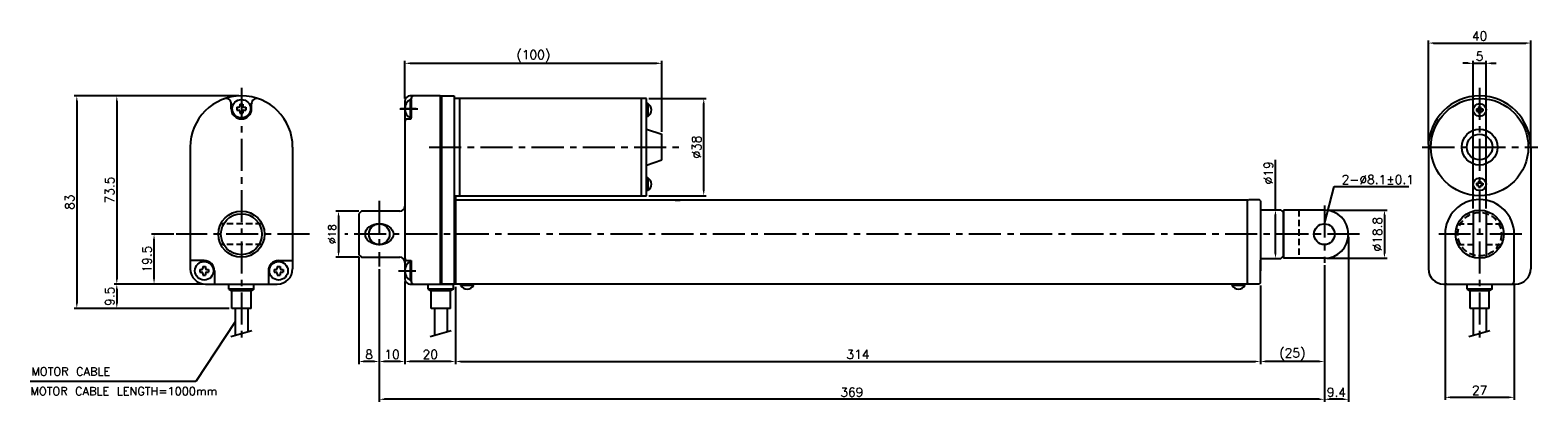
# Model space of a CAD drawing. Extents: x -297 to 292, y 60 to 205.
import ezdxf

# ---------------------------------------------------------------- set-up
doc = ezdxf.new("R2010")
doc.units = 0
doc.header["$LTSCALE"] = 10
doc.header["$MEASUREMENT"] = 0
doc.header["$PDMODE"] = 3
doc.linetypes.add('CENTER', pattern=[2, 1.25, -0.25, 0.25, -0.25])
doc.linetypes.add('HIDDEN', pattern=[0.375, 0.25, -0.125])
doc.layers.get('0').update_dxf_attribs({"linetype": 'CONTINUOUS'})
doc.layers.get('DEFPOINTS').update_dxf_attribs({"linetype": 'CONTINUOUS'})
for name, color, linetype in [('CE', 2, 'CENTER'), ('CE0', 2, 'CENTER'), ('DIM', 4, 'CONTINUOUS'), ('HID', 1, 'HIDDEN')]:
    doc.layers.add(name, color=color, linetype=linetype)
doc.styles.get("Standard").update_dxf_attribs({"font": 'txt.shx'})
doc.dimstyles.get("Standard").update_dxf_attribs({"dimtxt": 3, "dimasz": 2, "dimexe": 1, "dimexo": 1, "dimgap": 0.8, "dimtad": 1, "dimtxsty": 'STANDARD', "dimblk1": 'CLOSED', "dimblk2": 'CLOSED', "dimsah": 1, "dimcen": 1, "dimclrd": 256, "dimclre": 256, "dimclrt": 256, "dimazin": 3, "dimtp": 0.3, "dimtfac": 0.8, "dimtmove": 0, "dimatfit": 3, "dimtolj": 1})
doc.dimstyles.new('STANDARD$0', dxfattribs={"dimtxt": 3, "dimasz": 2, "dimexe": 1, "dimexo": 1, "dimgap": 0.8, "dimtad": 1, "dimtxsty": 'STANDARD', "dimblk1": 'CLOSED', "dimblk2": 'CLOSED', "dimsah": 1, "dimcen": 1, "dimclrd": 256, "dimclre": 256, "dimclrt": 256, "dimazin": 3, "dimtp": 0.3, "dimtfac": 0.8, "dimtmove": 0, "dimatfit": 3, "dimtolj": 1})

# ---------------------------------------------------------------- blocks, each defined once
blk = doc.blocks.new('*D1')
at = {"layer": 'DEFPOINTS', "color": 0}
for p in [(255.51, 106.85), (282.51, 106.85), (282.51, 61.64)]:
    blk.add_point(p, dxfattribs=at)
at = {"layer": 'DIM'}
for p, q in [((255.51, 105.85), (255.51, 60.64)), ((282.51, 105.85), (282.51, 60.64)), ((257.51, 61.64), (280.51, 61.64))]:
    blk.add_line(p, q, dxfattribs=at)
for points in [[(257.51, 61.97), (257.51, 61.3), (255.51, 61.64)], [(280.51, 61.97), (280.51, 61.3), (282.51, 61.64)]]:
    blk.add_solid(points, dxfattribs=at)
at = {"layer": 'DIM', "insert": (269.01, 64.39), "char_height": 3.5, "attachment_point": 5}
blk.add_mtext('\\A1;27', dxfattribs=at)
blk = doc.blocks.new('*D2')
at = {"layer": 'DEFPOINTS', "color": 0}
for p in [(289.01, 199.98), (249.01, 159.35), (289.01, 159.35)]:
    blk.add_point(p, dxfattribs=at)
at = {"layer": 'DIM'}
for p, q in [((249.01, 160.35), (249.01, 200.98)), ((289.01, 160.35), (289.01, 200.98)), ((251.01, 199.98), (287.01, 199.98))]:
    blk.add_line(p, q, dxfattribs=at)
for points in [[(251.01, 200.31), (251.01, 199.65), (249.01, 199.98)], [(287.01, 200.31), (287.01, 199.65), (289.01, 199.98)]]:
    blk.add_solid(points, dxfattribs=at)
at = {"layer": 'DIM', "insert": (269.01, 202.73), "char_height": 3.5, "attachment_point": 5}
blk.add_mtext('\\A1;40', dxfattribs=at)
blk = doc.blocks.new('*D3')
at = {"layer": 'DEFPOINTS', "color": 0}
for p in [(271.51, 192.08), (266.51, 134.41), (271.51, 134.41)]:
    blk.add_point(p, dxfattribs=at)
at = {"layer": 'DIM'}
for p, q in [((264.51, 192.08), (262.51, 192.08)), ((266.51, 135.41), (266.51, 193.08)), ((266.51, 192.08), (271.51, 192.08)), ((271.51, 135.41), (271.51, 193.08)), ((273.51, 192.08), (275.51, 192.08))]:
    blk.add_line(p, q, dxfattribs=at)
for points in [[(264.51, 192.42), (264.51, 191.75), (266.51, 192.08)], [(273.51, 192.42), (273.51, 191.75), (271.51, 192.08)]]:
    blk.add_solid(points, dxfattribs=at)
at = {"layer": 'DIM', "insert": (269.01, 194.83), "char_height": 3.5, "attachment_point": 5}
blk.add_mtext('\\A1;5', dxfattribs=at)
blk = doc.blocks.new('*D4')
at = {"layer": 'DEFPOINTS', "color": 0}
for p in [(-50.3, 192.08), (-150.6, 177.35), (-50.3, 164.35)]:
    blk.add_point(p, dxfattribs=at)
at = {"layer": 'DIM'}
for p, q in [((-150.6, 178.35), (-150.6, 193.08)), ((-148.6, 192.08), (-52.3, 192.08)), ((-50.3, 165.35), (-50.3, 193.08))]:
    blk.add_line(p, q, dxfattribs=at)
for points in [[(-148.6, 192.42), (-148.6, 191.75), (-150.6, 192.08)], [(-52.3, 192.42), (-52.3, 191.75), (-50.3, 192.08)]]:
    blk.add_solid(points, dxfattribs=at)
at = {"layer": 'DIM', "insert": (-100.45, 194.83), "char_height": 3.5, "attachment_point": 5}
blk.add_mtext('\\A1;(100)', dxfattribs=at)
blk = doc.blocks.new('*D5')
at = {"layer": 'DEFPOINTS', "color": 0}
for p in [(-56.3, 178.35), (-33.92, 178.35), (-56.3, 140.35)]:
    blk.add_point(p, dxfattribs=at)
at = {"layer": 'DIM'}
for p, q in [((-55.3, 178.35), (-32.92, 178.35)), ((-33.92, 142.35), (-33.92, 176.35)), ((-55.3, 140.35), (-32.92, 140.35))]:
    blk.add_line(p, q, dxfattribs=at)
for points in [[(-34.25, 176.35), (-33.59, 176.35), (-33.92, 178.35)], [(-34.25, 142.35), (-33.59, 142.35), (-33.92, 140.35)]]:
    blk.add_solid(points, dxfattribs=at)
at = {"layer": 'DIM', "insert": (-36.67, 159.35), "char_height": 3.5, "attachment_point": 5, "rotation": 90}
blk.add_mtext('\\A1;%%c38', dxfattribs=at)
blk = doc.blocks.new('*D6')
at = {"layer": 'DEFPOINTS', "color": 0}
for p in [(183.4, 134.85), (183.4, 115.85), (189.32, 115.85)]:
    blk.add_point(p, dxfattribs=at)
at = {"layer": 'DIM'}
for p, q in [((189.32, 134.85), (189.32, 154.36)), ((184.4, 134.85), (190.32, 134.85)), ((189.32, 117.85), (189.32, 132.85)), ((184.4, 115.85), (190.32, 115.85))]:
    blk.add_line(p, q, dxfattribs=at)
for points in [[(188.98, 132.85), (189.65, 132.85), (189.32, 134.85)], [(188.98, 117.85), (189.65, 117.85), (189.32, 115.85)]]:
    blk.add_solid(points, dxfattribs=at)
at = {"layer": 'DIM', "insert": (186.57, 149.27), "char_height": 3.5, "attachment_point": 5, "rotation": 90}
blk.add_mtext('\\A1;%%c19', dxfattribs=at)
blk = doc.blocks.new('*D7')
at = {"layer": 'DEFPOINTS', "color": 0}
for p in [(208.4, 134.75), (208.4, 115.95), (231.86, 115.95)]:
    blk.add_point(p, dxfattribs=at)
at = {"layer": 'DIM'}
for p, q in [((209.4, 134.75), (232.86, 134.75)), ((231.86, 132.75), (231.86, 117.95)), ((209.4, 115.95), (232.86, 115.95))]:
    blk.add_line(p, q, dxfattribs=at)
for points in [[(231.52, 132.75), (232.19, 132.75), (231.86, 134.75)], [(231.52, 117.95), (232.19, 117.95), (231.86, 115.95)]]:
    blk.add_solid(points, dxfattribs=at)
at = {"layer": 'DIM', "insert": (229.11, 125.35), "char_height": 3.5, "attachment_point": 5, "rotation": 90}
blk.add_mtext('\\A1;%%c18.8', dxfattribs=at)
blk = doc.blocks.new('*D8')
at = {"layer": 'DEFPOINTS', "color": 0}
for p in [(217.8, 125.35), (208.4, 114.19), (208.4, 60.87)]:
    blk.add_point(p, dxfattribs=at)
at = {"layer": 'DIM'}
for p, q in [((217.8, 124.35), (217.8, 59.87)), ((208.4, 113.19), (208.4, 59.87)), ((215.8, 60.87), (210.4, 60.87))]:
    blk.add_line(p, q, dxfattribs=at)
for points in [[(210.4, 61.21), (210.4, 60.54), (208.4, 60.87)], [(215.8, 61.21), (215.8, 60.54), (217.8, 60.87)]]:
    blk.add_solid(points, dxfattribs=at)
at = {"layer": 'DIM', "insert": (213.1, 63.62), "char_height": 3.5, "attachment_point": 5}
blk.add_mtext('\\A1;9.4', dxfattribs=at)
blk = doc.blocks.new('*D9')
at = {"layer": 'DEFPOINTS', "color": 0}
for p in [(208.4, 114.19), (183.4, 106.35), (183.4, 75.64)]:
    blk.add_point(p, dxfattribs=at)
at = {"layer": 'DIM'}
for p, q in [((208.4, 113.19), (208.4, 74.64)), ((183.4, 105.35), (183.4, 74.64)), ((206.4, 75.64), (185.4, 75.64))]:
    blk.add_line(p, q, dxfattribs=at)
for points in [[(185.4, 75.97), (185.4, 75.31), (183.4, 75.64)], [(206.4, 75.97), (206.4, 75.31), (208.4, 75.64)]]:
    blk.add_solid(points, dxfattribs=at)
at = {"layer": 'DIM', "insert": (195.9, 78.39), "char_height": 3.5, "attachment_point": 5}
blk.add_mtext('\\A1;(25)', dxfattribs=at)
blk = doc.blocks.new('*D10')
at = {"layer": 'DEFPOINTS', "color": 0}
for p in [(183.4, 106.35), (-130.8, 105.85), (183.4, 75.64)]:
    blk.add_point(p, dxfattribs=at)
at = {"layer": 'DIM'}
for p, q in [((-130.8, 104.85), (-130.8, 74.64)), ((183.4, 105.35), (183.4, 74.64)), ((-128.8, 75.64), (181.4, 75.64))]:
    blk.add_line(p, q, dxfattribs=at)
for points in [[(-128.8, 75.97), (-128.8, 75.31), (-130.8, 75.64)], [(181.4, 75.97), (181.4, 75.31), (183.4, 75.64)]]:
    blk.add_solid(points, dxfattribs=at)
at = {"layer": 'DIM', "insert": (26.3, 78.39), "char_height": 3.5, "attachment_point": 5}
blk.add_mtext('\\A1;314', dxfattribs=at)
blk = doc.blocks.new('*D11')
at = {"layer": 'DEFPOINTS', "color": 0}
for p in [(-150.6, 107.85), (-130.8, 105.85), (-150.6, 75.64)]:
    blk.add_point(p, dxfattribs=at)
at = {"layer": 'DIM'}
for p, q in [((-150.6, 106.85), (-150.6, 74.64)), ((-130.8, 104.85), (-130.8, 74.64)), ((-132.8, 75.64), (-148.6, 75.64))]:
    blk.add_line(p, q, dxfattribs=at)
for points in [[(-148.6, 75.97), (-148.6, 75.31), (-150.6, 75.64)], [(-132.8, 75.97), (-132.8, 75.31), (-130.8, 75.64)]]:
    blk.add_solid(points, dxfattribs=at)
at = {"layer": 'DIM', "insert": (-140.7, 78.39), "char_height": 3.5, "attachment_point": 5}
blk.add_mtext('\\A1;20', dxfattribs=at)
blk = doc.blocks.new('*D12')
at = {"layer": 'DEFPOINTS', "color": 0}
for p in [(-160.6, 112.74), (-150.6, 107.85), (-160.6, 75.64)]:
    blk.add_point(p, dxfattribs=at)
at = {"layer": 'DIM'}
for p, q in [((-160.6, 111.74), (-160.6, 74.64)), ((-150.6, 106.85), (-150.6, 74.64)), ((-152.6, 75.64), (-158.6, 75.64))]:
    blk.add_line(p, q, dxfattribs=at)
for points in [[(-158.6, 75.97), (-158.6, 75.31), (-160.6, 75.64)], [(-152.6, 75.97), (-152.6, 75.31), (-150.6, 75.64)]]:
    blk.add_solid(points, dxfattribs=at)
at = {"layer": 'DIM', "insert": (-155.6, 78.39), "char_height": 3.5, "attachment_point": 5}
blk.add_mtext('\\A1;10', dxfattribs=at)
blk = doc.blocks.new('*D13')
at = {"layer": 'DEFPOINTS', "color": 0}
for p in [(-168.6, 117.35), (-160.6, 112.74), (-168.6, 75.64)]:
    blk.add_point(p, dxfattribs=at)
at = {"layer": 'DIM'}
for p, q in [((-168.6, 116.35), (-168.6, 74.64)), ((-160.6, 111.74), (-160.6, 74.64)), ((-162.6, 75.64), (-166.6, 75.64))]:
    blk.add_line(p, q, dxfattribs=at)
for points in [[(-166.6, 75.97), (-166.6, 75.31), (-168.6, 75.64)], [(-162.6, 75.97), (-162.6, 75.31), (-160.6, 75.64)]]:
    blk.add_solid(points, dxfattribs=at)
at = {"layer": 'DIM', "insert": (-164.6, 78.39), "char_height": 3.5, "attachment_point": 5}
blk.add_mtext('\\A1;8', dxfattribs=at)
blk = doc.blocks.new('*D14')
at = {"layer": 'DEFPOINTS', "color": 0}
for p in [(-167.6, 134.35), (-176.5, 116.35), (-167.6, 116.35)]:
    blk.add_point(p, dxfattribs=at)
at = {"layer": 'DIM'}
for p, q in [((-168.6, 134.35), (-177.5, 134.35)), ((-176.5, 132.35), (-176.5, 118.35)), ((-168.6, 116.35), (-177.5, 116.35))]:
    blk.add_line(p, q, dxfattribs=at)
for points in [[(-176.84, 132.35), (-176.17, 132.35), (-176.5, 134.35)], [(-176.84, 118.35), (-176.17, 118.35), (-176.5, 116.35)]]:
    blk.add_solid(points, dxfattribs=at)
at = {"layer": 'DIM', "insert": (-179, 125.35), "char_height": 3, "attachment_point": 5, "rotation": 90}
blk.add_mtext('\\A1;%%c18', dxfattribs=at)
blk = doc.blocks.new('*D15')
at = {"layer": 'DEFPOINTS', "color": 0}
for p in [(-214.42, 179.35), (-263.08, 105.85), (-228.42, 105.85)]:
    blk.add_point(p, dxfattribs=at)
at = {"layer": 'DIM'}
for p, q in [((-215.42, 179.35), (-264.08, 179.35)), ((-263.08, 177.35), (-263.08, 107.85)), ((-229.42, 105.85), (-264.08, 105.85))]:
    blk.add_line(p, q, dxfattribs=at)
for points in [[(-263.42, 177.35), (-262.75, 177.35), (-263.08, 179.35)], [(-263.42, 107.85), (-262.75, 107.85), (-263.08, 105.85)]]:
    blk.add_solid(points, dxfattribs=at)
at = {"layer": 'DIM', "insert": (-265.83, 142.6), "char_height": 3.5, "attachment_point": 5, "rotation": 90}
blk.add_mtext('\\A1;73.5', dxfattribs=at)
blk = doc.blocks.new('*D16')
at = {"layer": 'DEFPOINTS', "color": 0}
for p in [(-229.42, 105.85), (-263.08, 96.35), (-218.17, 96.35)]:
    blk.add_point(p, dxfattribs=at)
at = {"layer": 'DIM'}
for p, q in [((-230.42, 105.85), (-264.08, 105.85)), ((-263.08, 103.85), (-263.08, 98.35)), ((-219.17, 96.35), (-264.08, 96.35))]:
    blk.add_line(p, q, dxfattribs=at)
for points in [[(-263.42, 103.85), (-262.75, 103.85), (-263.08, 105.85)], [(-263.42, 98.35), (-262.75, 98.35), (-263.08, 96.35)]]:
    blk.add_solid(points, dxfattribs=at)
at = {"layer": 'DIM', "insert": (-265.83, 101.1), "char_height": 3.5, "attachment_point": 5, "rotation": 90}
blk.add_mtext('\\A1;9.5', dxfattribs=at)
blk = doc.blocks.new('*D17')
at = {"layer": 'DEFPOINTS', "color": 0}
for p in [(-248.53, 125.35), (-239.84, 125.35), (-228.42, 105.85)]:
    blk.add_point(p, dxfattribs=at)
at = {"layer": 'DIM'}
for p, q in [((-240.84, 125.35), (-249.53, 125.35)), ((-248.53, 107.85), (-248.53, 123.35)), ((-229.42, 105.85), (-249.53, 105.85))]:
    blk.add_line(p, q, dxfattribs=at)
for points in [[(-248.86, 123.35), (-248.2, 123.35), (-248.53, 125.35)], [(-248.86, 107.85), (-248.2, 107.85), (-248.53, 105.85)]]:
    blk.add_solid(points, dxfattribs=at)
at = {"layer": 'DIM', "insert": (-251.28, 115.6), "char_height": 3.5, "attachment_point": 5, "rotation": 90}
blk.add_mtext('\\A1;19.5', dxfattribs=at)
blk = doc.blocks.new('*D18')
at = {"layer": 'DEFPOINTS', "color": 0}
for p in [(-214.42, 179.35), (-278.69, 96.35), (-218.17, 96.35)]:
    blk.add_point(p, dxfattribs=at)
at = {"layer": 'DIM'}
for p, q in [((-215.42, 179.35), (-279.69, 179.35)), ((-278.69, 177.35), (-278.69, 98.35)), ((-219.17, 96.35), (-279.69, 96.35))]:
    blk.add_line(p, q, dxfattribs=at)
for points in [[(-279.03, 177.35), (-278.36, 177.35), (-278.69, 179.35)], [(-279.03, 98.35), (-278.36, 98.35), (-278.69, 96.35)]]:
    blk.add_solid(points, dxfattribs=at)
at = {"layer": 'DIM', "insert": (-281.44, 137.85), "char_height": 3.5, "attachment_point": 5, "rotation": 90}
blk.add_mtext('\\A1;83', dxfattribs=at)
blk = doc.blocks.new('*D19')
at = {"layer": 'DEFPOINTS', "color": 0}
for p in [(-160.6, 112.74), (208.4, 114.19), (-160.6, 60.87)]:
    blk.add_point(p, dxfattribs=at)
at = {"layer": 'DIM'}
for p, q in [((208.4, 113.19), (208.4, 59.87)), ((-160.6, 111.74), (-160.6, 59.87)), ((206.4, 60.87), (-158.6, 60.87))]:
    blk.add_line(p, q, dxfattribs=at)
for points in [[(-158.6, 61.21), (-158.6, 60.54), (-160.6, 60.87)], [(206.4, 61.21), (206.4, 60.54), (208.4, 60.87)]]:
    blk.add_solid(points, dxfattribs=at)
at = {"layer": 'DIM', "insert": (23.9, 63.62), "char_height": 3.5, "attachment_point": 5}
blk.add_mtext('\\A1;369', dxfattribs=at)

msp = doc.modelspace()

# ---------------------------------------------------------------- linework, layer by layer
at = {"color": 7}
for p, q in [((-150.604, 177.351), (-150.604, 169.351)), ((-147.104, 179.351), (-148.604, 179.351)), ((-148.504, 177.951), (-148.504, 170.751)), ((-148.504, 177.951), (-148.104, 177.951)), ((-148.104, 170.351), (-148.104, 178.351)), ((-148.104, 177.951), (-148.104, 170.751)), ((-136.804, 179.351), (-147.104, 179.351)), ((-136.804, 179.351), (-136.804, 105.85)), ((-136.804, 179.351), (-136.304, 179.351)), ((-136.304, 179.351), (-136.304, 105.849)), ((-136.304, 179.351), (-131.304, 179.351)), ((-136.304, 179.351), (-131.304, 179.351)), ((-131.304, 179.351), (-131.304, 105.849)), ((-129.304, 178.35), (-131.304, 178.35)), ((-56.304, 178.35), (-129.304, 178.35)), ((-129.304, 178.35), (-129.304, 140.35)), ((-58.411, 178.35), (-58.411, 140.35)), ((-56.304, 140.35), (-56.304, 178.35)), ((-218.423, 174.351), (-218.423, 176.321)), ((-216.151, 174.927), (-216.151, 173.775)), ((-216.151, 174.927), (-215.431, 174.927)), ((-216.151, 173.775), (-215.431, 173.775)), ((-214.999, 176.079), (-214.999, 175.359)), ((-214.999, 176.079), (-213.847, 176.079)), ((-214.999, 173.343), (-214.999, 172.623)), ((-214.999, 172.623), (-213.847, 172.623)), ((-213.847, 176.079), (-213.847, 175.359)), ((-213.847, 173.343), (-213.847, 172.623)), ((-213.415, 174.927), (-212.695, 174.927)), ((-213.415, 173.775), (-212.695, 173.775)), ((-212.695, 174.927), (-212.695, 173.775)), ((-210.423, 174.351), (-210.423, 176.321)), ((-148.504, 170.751), (-148.104, 170.751)), ((-56.304, 176.35), (-56.304, 171.35)), ((-55.804, 176.35), (-56.304, 176.35)), ((-55.804, 171.35), (-56.304, 171.35)), ((-55.804, 176.35), (-55.804, 171.35)), ((267.807, 174.25), (268.307, 174.25)), ((267.807, 174.25), (267.807, 173.45)), ((267.807, 173.45), (268.307, 173.45)), ((268.607, 175.05), (268.607, 174.55)), ((268.607, 175.05), (269.407, 175.05)), ((268.607, 173.15), (268.607, 172.65)), ((268.607, 172.65), (269.407, 172.65)), ((269.407, 175.05), (269.407, 174.55)), ((269.407, 173.15), (269.407, 172.65)), ((269.707, 174.25), (270.207, 174.25)), ((269.707, 173.45), (270.207, 173.45)), ((270.207, 174.25), (270.207, 173.45)), ((-150.604, 169.351), (-150.604, 136.35)), ((-149.604, 170.351), (-148.104, 170.351)), ((-56.304, 166.35), (-50.304, 164.35)), ((-234.424, 159.35), (-234.424, 111.85)), ((-194.423, 159.35), (-194.423, 111.85)), ((-50.304, 154.35), (-50.304, 164.35)), ((249.007, 159.35), (249.007, 111.85)), ((289.007, 159.35), (289.007, 111.85)), ((-56.304, 152.35), (-50.304, 154.35)), ((-56.304, 147.35), (-56.304, 142.35)), ((-55.804, 147.35), (-56.304, 147.35)), ((-55.804, 147.35), (-55.804, 142.35)), ((-55.804, 142.35), (-56.304, 142.35)), ((267.807, 145.25), (268.307, 145.25)), ((267.807, 145.25), (267.807, 144.45)), ((267.807, 144.45), (268.307, 144.45)), ((268.607, 146.05), (268.607, 145.55)), ((268.607, 146.05), (269.407, 146.05)), ((268.607, 144.15), (268.607, 143.65)), ((268.607, 143.65), (269.407, 143.65)), ((269.407, 146.05), (269.407, 145.55)), ((269.407, 144.15), (269.407, 143.65)), ((269.707, 145.25), (270.207, 145.25)), ((269.707, 144.45), (270.207, 144.45)), ((270.207, 145.25), (270.207, 144.45)), ((-150.604, 136.35), (-150.604, 116.04)), ((-131.304, 140.35), (-56.304, 140.35)), ((-130.804, 140.35), (-130.804, 105.849)), ((178.666, 138.62), (-130.804, 138.62)), ((-45.04, 138.62), (-43.13, 138.62)), ((178.397, 138.35), (178.897, 138.85)), ((178.397, 106.35), (178.397, 138.35)), ((178.897, 138.85), (182.897, 138.85)), ((183.397, 138.35), (182.897, 138.85)), ((183.397, 138.35), (183.397, 134.85)), ((-167.603, 134.35), (-168.603, 133.35)), ((-168.603, 133.35), (-168.603, 117.35)), ((-152.604, 134.35), (-167.603, 134.35)), ((183.397, 134.85), (183.397, 111.05)), ((183.397, 134.85), (191.397, 134.85)), ((191.397, 134.85), (192.397, 133.85)), ((192.397, 116.85), (192.397, 133.85)), ((266.507, 134.412), (266.507, 116.289)), ((271.507, 134.412), (271.507, 116.289)), ((255.507, 125.35), (255.507, 106.85)), ((282.507, 106.85), (282.507, 125.35)), ((-228.959, 115.042), (-234.424, 115.042)), ((-229.535, 112.77), (-229.535, 112.05)), ((-229.535, 112.77), (-228.383, 112.77)), ((-228.383, 112.77), (-228.383, 112.05)), ((-200.464, 112.77), (-200.464, 112.05)), ((-200.464, 112.77), (-199.312, 112.77)), ((-199.888, 115.042), (-194.423, 115.042)), ((-199.312, 112.77), (-199.312, 112.05)), ((-168.603, 117.35), (-167.603, 116.35)), ((-167.603, 116.35), (-152.604, 116.35)), ((-150.604, 116.04), (-150.604, 114.35)), ((-150.604, 114.35), (-150.604, 107.85)), ((-149.604, 115.04), (-148.104, 115.04)), ((-148.504, 114.642), (-148.104, 114.642)), ((-148.504, 114.642), (-148.504, 107.442)), ((-148.104, 115.04), (-148.104, 106.85)), ((183.397, 115.85), (191.397, 115.85)), ((183.397, 106.35), (183.397, 115.25)), ((191.397, 115.85), (192.397, 116.85)), ((-230.687, 111.618), (-230.687, 110.466)), ((-230.687, 111.618), (-229.967, 111.618)), ((-230.687, 110.466), (-229.967, 110.466)), ((-229.535, 110.034), (-229.535, 109.314)), ((-229.535, 109.314), (-228.383, 109.314)), ((-228.383, 110.034), (-228.383, 109.314)), ((-227.951, 111.618), (-227.231, 111.618)), ((-227.951, 110.466), (-227.231, 110.466)), ((-227.231, 111.618), (-227.231, 110.466)), ((-224.959, 111.042), (-224.959, 105.85)), ((-203.888, 111.042), (-203.888, 105.85)), ((-201.616, 111.618), (-201.616, 110.466)), ((-201.616, 111.618), (-200.896, 111.618)), ((-201.616, 110.466), (-200.896, 110.466)), ((-200.464, 110.034), (-200.464, 109.314)), ((-200.464, 109.314), (-199.312, 109.314)), ((-199.312, 110.034), (-199.312, 109.314)), ((-198.88, 111.618), (-198.16, 111.618)), ((-198.88, 110.466), (-198.16, 110.466)), ((-198.16, 111.618), (-198.16, 110.466)), ((-148.504, 107.442), (-148.104, 107.442)), ((178.397, 106.35), (178.897, 105.85)), ((183.397, 106.35), (182.897, 105.85)), ((-228.424, 105.85), (-200.423, 105.85)), ((-219.323, 105.85), (-209.523, 105.85)), ((-148.604, 105.85), (-136.804, 105.85)), ((-141.454, 105.85), (-131.654, 105.85)), ((-136.804, 105.85), (-136.304, 105.849)), ((-131.304, 105.849), (-136.304, 105.849)), ((178.896, 105.851), (-131.256, 105.85)), ((-123.804, 105.85), (-128.804, 105.85)), ((-128.804, 105.35), (-128.804, 105.85)), ((-123.804, 105.35), (-128.804, 105.35)), ((-123.804, 105.35), (-123.804, 105.85)), ((177.397, 105.851), (172.397, 105.851)), ((172.397, 105.351), (172.397, 105.851)), ((177.397, 105.351), (172.397, 105.351)), ((177.397, 105.351), (177.397, 105.851)), ((182.897, 105.85), (178.897, 105.85)), ((182.897, 105.85), (178.897, 105.85)), ((255.007, 105.85), (283.007, 105.85)), ((264.107, 105.85), (273.907, 105.85)), ((-216.923, 96.35), (-216.923, 85.902)), ((-211.923, 96.35), (-211.923, 87.329)), ((-139.054, 96.35), (-139.054, 85.902)), ((-134.054, 96.35), (-134.054, 87.329)), ((266.507, 96.35), (266.507, 85.902)), ((271.507, 96.35), (271.507, 87.329)), ((-218.609, 85.421), (-210.392, 87.767)), ((-140.74, 85.421), (-132.522, 87.767)), ((264.821, 85.42), (273.038, 87.766))]:
    msp.add_line(p, q, dxfattribs=at)
at = {"color": 7, "ltscale": 0.5}
for p, q in [((208.397, 134.75), (192.397, 134.75)), ((192.397, 134.75), (192.397, 115.95)), ((208.397, 115.95), (192.397, 115.95))]:
    msp.add_line(p, q, dxfattribs=at)
at = {"color": 7, "ltscale": 5}
for p, q in [((-219.323, 103.85), (-219.323, 105.85)), ((-209.523, 103.85), (-219.323, 103.85)), ((-219.323, 103.85), (-218.173, 103.25)), ((-210.673, 103.25), (-218.173, 103.25)), ((-218.173, 96.35), (-218.173, 103.25)), ((-209.523, 103.85), (-210.673, 103.25)), ((-210.673, 96.35), (-210.673, 103.25)), ((-209.523, 103.85), (-209.523, 105.85)), ((-141.454, 103.85), (-141.454, 105.85)), ((-141.454, 103.85), (-140.304, 103.25)), ((-131.654, 103.85), (-141.454, 103.85)), ((-140.304, 96.35), (-140.304, 103.25)), ((-132.804, 103.25), (-140.304, 103.25)), ((-131.654, 103.85), (-132.804, 103.25)), ((-132.804, 96.35), (-132.804, 103.25)), ((-131.654, 103.85), (-131.654, 105.85)), ((264.107, 103.85), (264.107, 105.85)), ((264.107, 103.85), (265.257, 103.25)), ((273.907, 103.85), (264.107, 103.85)), ((265.257, 96.35), (265.257, 103.25)), ((272.757, 103.25), (265.257, 103.25)), ((273.907, 103.85), (272.757, 103.25)), ((272.757, 96.35), (272.757, 103.25)), ((273.907, 103.85), (273.907, 105.85)), ((-210.673, 96.35), (-218.173, 96.35)), ((-132.804, 96.35), (-140.304, 96.35)), ((272.757, 96.35), (265.257, 96.35))]:
    msp.add_line(p, q, dxfattribs=at)
at = {"color": 7}
for centre, radius in [((-214.423, 174.351), 3.6), ((269.007, 159.35), 19), ((269.007, 173.85), 2.5), ((269.007, 159.35), 7), ((269.007, 159.35), 5), ((269.007, 144.85), 2.5), ((-214.423, 125.35), 9), ((-214.423, 125.35), 8), ((269.007, 125.35), 9.4), ((-228.959, 111.042), 3.6), ((-199.888, 111.042), 3.6)]:
    msp.add_circle(centre, radius, dxfattribs=at)
for centre in [(-160.603, 125.35), (208.397, 125.35)]:
    msp.add_circle(centre, 4.05)
for centre, radius, start, end in [((-214.423, 159.35), 20, 0, 180), ((-220.423, 176.321), 2, 0, 109.471021), ((-208.423, 176.321), 2, 70.528979, 180), ((-146.533, 174.351), 4.104, 118.698664, 241.301336), ((-148.604, 177.351), 2, 90, 180), ((-147.104, 178.351), 1, 90, 180), ((269.007, 159.35), 20, 0, 180), ((-214.423, 174.351), 4, 180, 0), ((-215.431, 175.359), 0.432, 270, 360), ((-215.431, 173.343), 0.432, 0, 90), ((-213.415, 175.359), 0.432, 180, 270), ((-213.415, 173.343), 0.432, 90, 180), ((-57.137, 173.85), 2.833, 298.072487, 61.927513), ((268.307, 174.55), 0.3, 270, 360), ((268.307, 173.15), 0.3, 0, 90), ((269.707, 174.55), 0.3, 180, 270), ((269.707, 173.15), 0.3, 90, 180), ((-149.604, 169.351), 1, 90, 180), ((-57.137, 144.85), 2.833, 298.072487, 61.927513), ((268.307, 145.55), 0.3, 270, 360), ((268.307, 144.15), 0.3, 0, 90), ((269.707, 145.55), 0.3, 180, 270), ((269.707, 144.15), 0.3, 90, 180), ((-152.604, 136.35), 2, 270, 0), ((269.007, 125.35), 13.5, 0, 180), ((-228.424, 111.85), 6, 180, 270), ((-229.967, 112.05), 0.432, 270, 360), ((-228.959, 111.042), 4, 0, 90), ((-227.951, 112.05), 0.432, 180, 270), ((-199.888, 111.042), 4, 90, 180), ((-200.896, 112.05), 0.432, 270, 360), ((-200.423, 111.85), 6, 270, 0), ((-198.88, 112.05), 0.432, 180, 270), ((-152.604, 114.35), 2, 0, 90), ((-146.533, 111.042), 4.104, 118.698664, 241.301336), ((-149.604, 116.04), 1, 180.000128, 270), ((255.007, 111.85), 6, 180, 270), ((283.007, 111.85), 6, 270, 0), ((-229.967, 110.034), 0.432, 0, 90), ((-227.951, 110.034), 0.432, 90, 180), ((-200.896, 110.034), 0.432, 0, 90), ((-198.88, 110.034), 0.432, 90, 180), ((-148.604, 107.85), 2, 180, 270), ((-147.104, 106.85), 1, 180, 270), ((256.507, 106.85), 1, 180, 270), ((281.507, 106.85), 1, 270, 0), ((-126.304, 106.684), 2.833, 208.072487, 331.927513), ((174.897, 106.684), 2.833, 208.072487, 331.927513)]:
    msp.add_arc(centre, radius, start, end, dxfattribs=at)
at = {"color": 7, "ltscale": 0.5}
msp.add_arc((208.397, 125.35), 9.4, 270, 90, dxfattribs=at)
msp.add_ellipse((-160.603, 125.35), major_axis=(-5.5, 0), ratio=0.7454545)
at = {"layer": 'CE'}
for p, q in [((-214.423, 182.551), (-214.423, 83.097)), ((269.007, 182.55), (269.007, 83.097)), ((-141.104, 159.35), (-43.513, 159.35)), ((246.643, 159.35), (291.745, 159.35)), ((-160.603, 138.365), (-160.603, 112.74)), ((208.397, 136.514), (208.397, 114.187)), ((-187.848, 125.35), (-239.836, 125.35)), ((222.138, 125.35), (-173.985, 125.35)), ((285.447, 125.35), (253.111, 125.35))]:
    msp.add_line(p, q, dxfattribs=at)
at = {"layer": 'CE0', "color": 7}
for p, q in [((-152.608, 174.351), (-145.565, 174.351)), ((-152.608, 174.351), (-146.37, 174.351)), ((-146.168, 174.351), (-152.33, 174.351)), ((-153.093, 111.042), (-146.37, 111.042))]:
    msp.add_line(p, q, dxfattribs=at)
at = {"layer": 'DEFPOINTS', "color": 7, "linetype": 'BYBLOCK'}
for p in [(-209.762, 177.807), (-150.604, 177.351), (-148.104, 178.351), (-136.804, 179.351), (-136.304, 179.351), (-131.304, 179.351), (-194.423, 159.35), (249.007, 159.35), (289.007, 159.35), (-168.603, 133.35), (-167.603, 134.35), (-206.361, 129.35), (249.007, 125.35), (-206.361, 121.35), (-163.607, 122.709), (-234.424, 111.85), (-194.423, 115.042), (-194.423, 111.85), (-167.603, 116.35), (-150.604, 114.042), (-148.104, 115.042), (249.007, 112.35), (-228.424, 105.85), (-224.959, 105.85), (-203.888, 105.85), (-200.423, 105.85), (-136.804, 105.85), (-136.304, 105.849)]:
    msp.add_point(p, dxfattribs=at)
at = {"layer": 'DEFPOINTS', "color": 0, "linetype": 'BYBLOCK'}
msp.add_point((-163.607, 122.709), dxfattribs=at)
at = {"layer": 'DIM'}
msp.add_lwpolyline([(-232.234, 67.87), (-296.907, 67.87)], dxfattribs=at)
at = {"layer": 'HID'}
for p, q in [((198.397, 134.75), (198.397, 115.95)), ((-206.386, 129.4), (-222.461, 129.4)), ((260.524, 129.4), (266.507, 129.4)), ((271.507, 129.4), (277.49, 129.4)), ((-206.386, 121.3), (-222.461, 121.3)), ((260.524, 121.3), (266.507, 121.3)), ((271.507, 121.3), (277.49, 121.3))]:
    msp.add_line(p, q, dxfattribs=at)
at = {"layer": 'HID', "color": 7}
msp.add_circle((269.007, 125.35), 8.5, dxfattribs=at)

# ---------------------------------------------------------------- texts
at = {"layer": 'DIM'}
for s, p in [('MOTOR CABLE', (-296.447, 70.098, 29.484)), ('MOTOR CABLE LENGTH=1000mm', (-296.817, 62.42, 29.484))]:
    msp.add_text(s, height=3.24, dxfattribs=at).set_placement(p)
at = {"layer": 'DIM', "insert": (215.174, 146.668), "char_height": 3.5, "attachment_point": 4}
msp.add_mtext('2-%%C8.1%%P0.1', dxfattribs=at)

# ---------------------------------------------------------------- dimensions: what is measured, and where the dimension line sits
at = {"layer": 'DIM'}
for base, p1, p2, picture, middle in [((289.007, 199.982), (249.007, 159.35), (289.007, 159.35), '*D2', (269.007, 199.982)), ((271.507, 192.083), (266.507, 134.412), (271.507, 134.412), '*D3', (269.007, 192.083)), ((208.397, 60.872), (217.797, 125.35), (208.397, 114.187), '*D8', (213.097, 60.872)), ((-160.603, 60.872), (208.397, 114.187), (-160.603, 112.74), '*D19', (23.897, 60.872))]:
    dim = msp.add_linear_dim(base=base, p1=p1, p2=p2, dimstyle='STANDARD$0', override={"dimtxt": 3.5, "dimgap": 1, "dimsah": 0}, dxfattribs=at)
    dim.commit()
    dim.dimension.update_dxf_attribs({"geometry": picture, "text_midpoint": middle, "dimtype": 160})
for base, p1, p2, text, picture, middle in [((-50.304, 192.083), (-150.604, 177.351), (-50.304, 164.35), '(100)', '*D4', (-100.454, 192.083)), ((183.397, 75.641), (-130.804, 105.849), (183.397, 106.35), '314', '*D10', (26.296, 75.641))]:
    dim = msp.add_linear_dim(base=base, p1=p1, p2=p2, text=text, dimstyle='STANDARD$0', override={"dimtxt": 3.5, "dimgap": 1, "dimsah": 0}, dxfattribs=at)
    dim.commit()
    dim.dimension.update_dxf_attribs({"geometry": picture, "text_midpoint": middle, "dimtype": 160})
for base, p1, p2, picture, middle in [((-278.693, 96.35), (-214.423, 179.351), (-218.173, 96.35), '*D18', (-281.443, 137.85)), ((-263.085, 105.85), (-214.423, 179.351), (-228.424, 105.85), '*D15', (-265.835, 142.6)), ((-248.529, 125.35), (-228.424, 105.85), (-239.836, 125.35), '*D17', (-251.279, 115.6)), ((-263.085, 96.35), (-229.424, 105.85), (-218.173, 96.35), '*D16', (-265.835, 101.1))]:
    dim = msp.add_linear_dim(base=base, p1=p1, p2=p2, angle=90, dimstyle='STANDARD$0', override={"dimtxt": 3.5, "dimgap": 1, "dimsah": 0}, dxfattribs=at)
    dim.commit()
    dim.dimension.update_dxf_attribs({"geometry": picture, "text_midpoint": middle})
for base, p1, p2, override, picture, middle in [((-33.922, 178.35), (-56.304, 140.35), (-56.304, 178.35), {"dimtxt": 3.5, "dimgap": 1, "dimsah": 0}, '*D5', (-36.672, 159.35)), ((-176.502, 116.35), (-167.603, 134.35), (-167.603, 116.35), {"dimgap": 1, "dimsah": 0}, '*D14', (-179.002, 125.35)), ((231.857, 115.95), (208.397, 134.75), (208.397, 115.95), {"dimtxt": 3.5, "dimgap": 1, "dimsah": 0}, '*D7', (229.107, 125.35))]:
    dim = msp.add_linear_dim(base=base, p1=p1, p2=p2, angle=90, text='%%c<>', dimstyle='STANDARD$0', override=override, dxfattribs=at)
    dim.commit()
    dim.dimension.update_dxf_attribs({"geometry": picture, "text_midpoint": middle})
dim = msp.add_linear_dim(base=(189.317, 115.85), p1=(183.397, 134.85), p2=(183.397, 115.85), angle=90, text='%%c<>', dimstyle='STANDARD$0', override={"dimtxt": 3.5, "dimgap": 1, "dimsah": 0}, dxfattribs=at)
dim.commit()
dim.dimension.update_dxf_attribs({"geometry": '*D6', "text_midpoint": (189.317, 149.274), "dimtype": 160})
for base, p1, p2, picture, middle in [((-168.603, 75.641), (-160.603, 112.74), (-168.603, 117.35), '*D13', (-164.603, 78.391)), ((-160.603, 75.641), (-150.604, 107.85), (-160.603, 112.74), '*D12', (-155.604, 78.391)), ((282.507, 61.635), (255.507, 106.85), (282.507, 106.85), '*D1', (269.007, 64.385))]:
    dim = msp.add_linear_dim(base=base, p1=p1, p2=p2, dimstyle='STANDARD$0', override={"dimtxt": 3.5, "dimgap": 1, "dimsah": 0}, dxfattribs=at)
    dim.commit()
    dim.dimension.update_dxf_attribs({"geometry": picture, "text_midpoint": middle})
for base, p1, p2, text, picture, middle in [((183.397, 75.641), (208.397, 114.187), (183.397, 106.35), '(<>)', '*D9', (195.897, 78.391)), ((-150.604, 75.641), (-130.804, 105.849), (-150.604, 107.85), '20', '*D11', (-140.704, 78.391))]:
    dim = msp.add_linear_dim(base=base, p1=p1, p2=p2, text=text, dimstyle='STANDARD$0', override={"dimtxt": 3.5, "dimgap": 1, "dimsah": 0}, dxfattribs=at)
    dim.commit()
    dim.dimension.update_dxf_attribs({"geometry": picture, "text_midpoint": middle})

# ---------------------------------------------------------------- leaders
at = {"layer": 'DIM', "annotation_type": 0, "has_hookline": 1, "hookline_direction": 0, "text_width": 26.25}
msp.add_leader([(208.397, 129.4), (212.174, 143.918), (214.174, 143.918)], dimstyle='STANDARD', override={"dimtxt": 3.5, "dimgap": 1}, dxfattribs=at)
at = {"layer": 'DIM'}
msp.add_leader([(-216.923, 91.126), (-232.234, 67.87)], dimstyle='STANDARD', override={"dimgap": 1}, dxfattribs=at)

doc.saveas('drawing.dxf')
